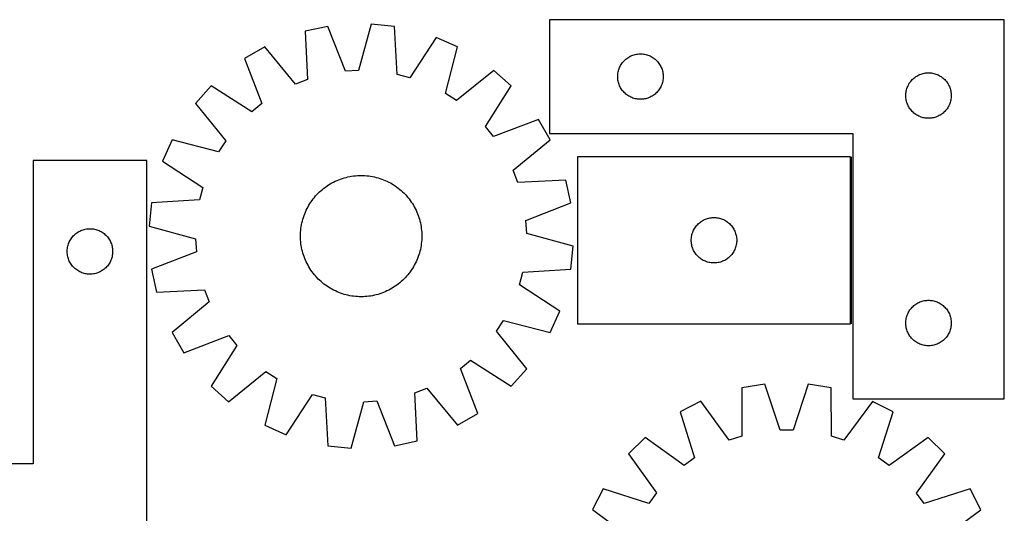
# Model space of a CAD drawing. Header units: millimetres. Extents: x 7 to 1493, y 7 to 2993.
# Tile 12 of 12: x 843 to 1493, y 2668 to 2993. Entities that reach past the tile are written whole.
import ezdxf

# ---------------------------------------------------------------- set-up
doc = ezdxf.new("R2010")
doc.units = ezdxf.units.MM
doc.layers.add('COMMON', color=5, linetype='CONTINUOUS', true_color=0x0000ff)
doc.layers.add('CUT', color=7, linetype='CONTINUOUS', true_color=0x000000)

msp = doc.modelspace()

# ---------------------------------------------------------------- linework, layer by layer
at = {"layer": 'COMMON'}
msp.add_line((1392.052488, 2792.988072), (1392.052488, 2902.988072), dxfattribs=at)
at = {"layer": 'CUT'}
for p, q in [((1046.667014, 2989.002126), (1031.625693, 2985.76342)), ((1058.291952, 2959.441417), (1046.667014, 2989.002126)), ((1075.162703, 2990.571056), (1066.853329, 2959.912793)), ((1090.468664, 2989.003224), (1075.162703, 2990.571056)), ((1092.389876, 2957.297015), (1090.468664, 2989.003224)), ((1492.802488, 2993.409215), (1192.802488, 2993.409215)), ((1192.802488, 2993.409215), (1192.802488, 2918.409215)), ((1492.802488, 2743.409215), (1492.802488, 2993.409215)), ((1031.625693, 2985.76342), (1033.196933, 2954.037942)), ((1118.054501, 2981.689712), (1100.677892, 2955.09971)), ((1132.126848, 2975.468814), (1118.054501, 2981.689712)), ((1005.009508, 2975.465628), (991.705178, 2967.737412)), ((1025.200243, 2950.944026), (1005.009508, 2975.465628)), ((1124.156272, 2944.72073), (1132.126848, 2975.468814)), ((1243.799274, 2967.906804), (1244.428833, 2968.35437)), ((1244.428833, 2968.35437), (1245.080596, 2968.768935)), ((1245.080596, 2968.768935), (1245.752837, 2969.149397)), ((1245.752837, 2969.149397), (1246.443773, 2969.494749)), ((1246.443773, 2969.494749), (1247.15157, 2969.804075)), ((1247.15157, 2969.804075), (1247.874353, 2970.076554)), ((1247.874353, 2970.076554), (1248.610204, 2970.311463)), ((1248.610204, 2970.311463), (1249.357172, 2970.508181)), ((1249.357172, 2970.508181), (1250.113277, 2970.666185)), ((1250.113277, 2970.666185), (1250.876513, 2970.785055)), ((1250.876513, 2970.785055), (1251.644856, 2970.864478)), ((1251.644856, 2970.864478), (1252.41627, 2970.904242)), ((1252.41627, 2970.904242), (1253.188707, 2970.904242)), ((1253.188707, 2970.904242), (1253.96012, 2970.864478)), ((1253.96012, 2970.864478), (1254.728464, 2970.785055)), ((1254.728464, 2970.785055), (1255.4917, 2970.666185)), ((1255.4917, 2970.666185), (1256.247805, 2970.508181)), ((1256.247805, 2970.508181), (1256.994773, 2970.311463)), ((1256.994773, 2970.311463), (1257.730624, 2970.076554)), ((1257.730624, 2970.076554), (1258.453407, 2969.804075)), ((1258.453407, 2969.804075), (1259.161204, 2969.494749)), ((1259.161204, 2969.494749), (1259.85214, 2969.149397)), ((1259.85214, 2969.149397), (1260.52438, 2968.768935)), ((1260.52438, 2968.768935), (1261.176144, 2968.35437)), ((1261.176144, 2968.35437), (1261.805703, 2967.906804)), ((991.705178, 2967.737412), (1003.003228, 2938.050229)), ((1238.766736, 2961.200497), (1239.057735, 2961.916024)), ((1239.057735, 2961.916024), (1239.385182, 2962.615622)), ((1239.385182, 2962.615622), (1239.74821, 2963.297436)), ((1239.74821, 2963.297436), (1240.145855, 2963.959658)), ((1240.145855, 2963.959658), (1240.577063, 2964.600532)), ((1240.577063, 2964.600532), (1241.040691, 2965.218357)), ((1241.040691, 2965.218357), (1241.535509, 2965.811497)), ((1241.535509, 2965.811497), (1242.060206, 2966.378378)), ((1242.060206, 2966.378378), (1242.613388, 2966.917496)), ((1242.613388, 2966.917496), (1243.193591, 2967.427422)), ((1243.193591, 2967.427422), (1243.799274, 2967.906804)), ((1261.805703, 2967.906804), (1262.411386, 2967.427422)), ((1262.411386, 2967.427422), (1262.991589, 2966.917496)), ((1262.991589, 2966.917496), (1263.544771, 2966.378378)), ((1263.544771, 2966.378378), (1264.069467, 2965.811497)), ((1264.069467, 2965.811497), (1264.564286, 2965.218357)), ((1264.564286, 2965.218357), (1265.027913, 2964.600532)), ((1265.027913, 2964.600532), (1265.459122, 2963.959658)), ((1265.459122, 2963.959658), (1265.856767, 2963.297436)), ((1265.856767, 2963.297436), (1266.219795, 2962.615622)), ((1266.219795, 2962.615622), (1266.547242, 2961.916024)), ((1266.547242, 2961.916024), (1266.838241, 2961.200497)), ((1066.853329, 2959.912793), (1058.291952, 2959.441417)), ((1100.677892, 2955.09971), (1092.389876, 2957.297015)), ((1156.102538, 2959.988759), (1131.359639, 2940.069831)), ((1167.563773, 2949.723739), (1156.102538, 2959.988759)), ((1237.802488, 2955.909215), (1237.822377, 2956.681397)), ((1237.822377, 2955.137034), (1237.802488, 2955.909215)), ((1237.822377, 2956.681397), (1237.88199, 2957.45153)), ((1237.88199, 2954.3669), (1237.822377, 2955.137034)), ((1237.88199, 2957.45153), (1237.98117, 2958.217574)), ((1237.98117, 2958.217574), (1238.119653, 2958.977496)), ((1238.119653, 2958.977496), (1238.297073, 2959.729282)), ((1238.297073, 2959.729282), (1238.512958, 2960.470938)), ((1238.512958, 2960.470938), (1238.766736, 2961.200497)), ((1266.838241, 2961.200497), (1267.092019, 2960.470938)), ((1267.092019, 2960.470938), (1267.307904, 2959.729282)), ((1267.307904, 2959.729282), (1267.485324, 2958.977496)), ((1267.485324, 2958.977496), (1267.623807, 2958.217574)), ((1267.623807, 2958.217574), (1267.722987, 2957.45153)), ((1267.722987, 2957.45153), (1267.7826, 2956.681397)), ((1267.7826, 2955.137034), (1267.722987, 2954.3669)), ((1267.7826, 2956.681397), (1267.802488, 2955.909215)), ((1267.802488, 2955.909215), (1267.7826, 2955.137034)), ((1433.193591, 2954.927422), (1433.799274, 2955.406804)), ((1433.799274, 2955.406804), (1434.428833, 2955.85437)), ((1434.428833, 2955.85437), (1435.080596, 2956.268935)), ((1435.080596, 2956.268935), (1435.752837, 2956.649397)), ((1435.752837, 2956.649397), (1436.443773, 2956.994749)), ((1436.443773, 2956.994749), (1437.15157, 2957.304075)), ((1437.15157, 2957.304075), (1437.874353, 2957.576554)), ((1437.874353, 2957.576554), (1438.610204, 2957.811463)), ((1438.610204, 2957.811463), (1439.357172, 2958.008181)), ((1439.357172, 2958.008181), (1440.113277, 2958.166185)), ((1440.113277, 2958.166185), (1440.876513, 2958.285055)), ((1440.876513, 2958.285055), (1441.644856, 2958.364478)), ((1441.644856, 2958.364478), (1442.41627, 2958.404242)), ((1442.41627, 2958.404242), (1443.188707, 2958.404242)), ((1443.188707, 2958.404242), (1443.96012, 2958.364478)), ((1443.96012, 2958.364478), (1444.728464, 2958.285055)), ((1444.728464, 2958.285055), (1445.4917, 2958.166185)), ((1445.4917, 2958.166185), (1446.247805, 2958.008181)), ((1446.247805, 2958.008181), (1446.994773, 2957.811463)), ((1446.994773, 2957.811463), (1447.730624, 2957.576554)), ((1447.730624, 2957.576554), (1448.453407, 2957.304075)), ((1448.453407, 2957.304075), (1449.161204, 2956.994749)), ((1449.161204, 2956.994749), (1449.85214, 2956.649397)), ((1449.85214, 2956.649397), (1450.52438, 2956.268935)), ((1450.52438, 2956.268935), (1451.176144, 2955.85437)), ((1451.176144, 2955.85437), (1451.805703, 2955.406804)), ((1451.805703, 2955.406804), (1452.411386, 2954.927422)), ((969.573874, 2949.718776), (959.308854, 2938.257541)), ((996.353996, 2932.636626), (969.573874, 2949.718776)), ((1033.196933, 2954.037942), (1025.200243, 2950.944026)), ((1150.481624, 2922.943617), (1167.563773, 2949.723739)), ((1237.98117, 2953.600857), (1237.88199, 2954.3669)), ((1238.119653, 2952.840934), (1237.98117, 2953.600857)), ((1238.297073, 2952.089148), (1238.119653, 2952.840934)), ((1238.512958, 2951.347493), (1238.297073, 2952.089148)), ((1238.766736, 2950.617934), (1238.512958, 2951.347493)), ((1239.057735, 2949.902407), (1238.766736, 2950.617934)), ((1239.385182, 2949.202808), (1239.057735, 2949.902407)), ((1239.74821, 2948.520994), (1239.385182, 2949.202808)), ((1266.219795, 2949.202808), (1265.856767, 2948.520994)), ((1266.547242, 2949.902407), (1266.219795, 2949.202808)), ((1266.838241, 2950.617934), (1266.547242, 2949.902407)), ((1267.092019, 2951.347493), (1266.838241, 2950.617934)), ((1267.307904, 2952.089148), (1267.092019, 2951.347493)), ((1267.485324, 2952.840934), (1267.307904, 2952.089148)), ((1267.623807, 2953.600857), (1267.485324, 2952.840934)), ((1267.722987, 2954.3669), (1267.623807, 2953.600857)), ((1428.512958, 2947.970938), (1428.766736, 2948.700497)), ((1428.766736, 2948.700497), (1429.057735, 2949.416024)), ((1429.057735, 2949.416024), (1429.385182, 2950.115622)), ((1429.385182, 2950.115622), (1429.74821, 2950.797436)), ((1429.74821, 2950.797436), (1430.145855, 2951.459658)), ((1430.145855, 2951.459658), (1430.577063, 2952.100532)), ((1430.577063, 2952.100532), (1431.040691, 2952.718357)), ((1431.040691, 2952.718357), (1431.535509, 2953.311497)), ((1431.535509, 2953.311497), (1432.060206, 2953.878378)), ((1432.060206, 2953.878378), (1432.613388, 2954.417496)), ((1432.613388, 2954.417496), (1433.193591, 2954.927422)), ((1452.411386, 2954.927422), (1452.991589, 2954.417496)), ((1452.991589, 2954.417496), (1453.544771, 2953.878378)), ((1453.544771, 2953.878378), (1454.069467, 2953.311497)), ((1454.069467, 2953.311497), (1454.564286, 2952.718357)), ((1454.564286, 2952.718357), (1455.027913, 2952.100532)), ((1455.027913, 2952.100532), (1455.459122, 2951.459658)), ((1455.459122, 2951.459658), (1455.856767, 2950.797436)), ((1455.856767, 2950.797436), (1456.219795, 2950.115622)), ((1456.219795, 2950.115622), (1456.547242, 2949.416024)), ((1456.547242, 2949.416024), (1456.838241, 2948.700497)), ((1456.838241, 2948.700497), (1457.092019, 2947.970938)), ((1131.359639, 2940.069831), (1124.156272, 2944.72073)), ((1240.145855, 2947.858772), (1239.74821, 2948.520994)), ((1240.577063, 2947.217899), (1240.145855, 2947.858772)), ((1241.040691, 2946.600073), (1240.577063, 2947.217899)), ((1241.535509, 2946.006933), (1241.040691, 2946.600073)), ((1242.060206, 2945.440053), (1241.535509, 2946.006933)), ((1242.613388, 2944.900935), (1242.060206, 2945.440053)), ((1243.193591, 2944.391009), (1242.613388, 2944.900935)), ((1243.799274, 2943.911627), (1243.193591, 2944.391009)), ((1244.428833, 2943.46406), (1243.799274, 2943.911627)), ((1245.080596, 2943.049496), (1244.428833, 2943.46406)), ((1245.752837, 2942.669033), (1245.080596, 2943.049496)), ((1246.443773, 2942.323681), (1245.752837, 2942.669033)), ((1247.15157, 2942.014356), (1246.443773, 2942.323681)), ((1259.161204, 2942.323681), (1258.453407, 2942.014356)), ((1259.85214, 2942.669033), (1259.161204, 2942.323681)), ((1260.52438, 2943.049496), (1259.85214, 2942.669033)), ((1261.176144, 2943.46406), (1260.52438, 2943.049496)), ((1261.805703, 2943.911627), (1261.176144, 2943.46406)), ((1262.411386, 2944.391009), (1261.805703, 2943.911627)), ((1262.991589, 2944.900935), (1262.411386, 2944.391009)), ((1263.544771, 2945.440053), (1262.991589, 2944.900935)), ((1264.069467, 2946.006933), (1263.544771, 2945.440053)), ((1264.564286, 2946.600073), (1264.069467, 2946.006933)), ((1265.027913, 2947.217899), (1264.564286, 2946.600073)), ((1265.459122, 2947.858772), (1265.027913, 2947.217899)), ((1265.856767, 2948.520994), (1265.459122, 2947.858772)), ((1427.802488, 2943.409215), (1427.822377, 2944.181397)), ((1427.822377, 2942.637034), (1427.802488, 2943.409215)), ((1427.822377, 2944.181397), (1427.88199, 2944.95153)), ((1427.88199, 2941.8669), (1427.822377, 2942.637034)), ((1427.88199, 2944.95153), (1427.98117, 2945.717574)), ((1427.98117, 2945.717574), (1428.119653, 2946.477496)), ((1428.119653, 2946.477496), (1428.297073, 2947.229282)), ((1428.297073, 2947.229282), (1428.512958, 2947.970938)), ((1457.092019, 2947.970938), (1457.307904, 2947.229282)), ((1457.307904, 2947.229282), (1457.485324, 2946.477496)), ((1457.485324, 2946.477496), (1457.623807, 2945.717574)), ((1457.623807, 2945.717574), (1457.722987, 2944.95153)), ((1457.722987, 2944.95153), (1457.7826, 2944.181397)), ((1457.7826, 2942.637034), (1457.722987, 2941.8669)), ((1457.7826, 2944.181397), (1457.802488, 2943.409215)), ((1457.802488, 2943.409215), (1457.7826, 2942.637034)), ((959.308854, 2938.257541), (979.227782, 2913.514642)), ((1003.003228, 2938.050229), (996.353996, 2932.636626)), ((1247.874353, 2941.741877), (1247.15157, 2942.014356)), ((1248.610204, 2941.506967), (1247.874353, 2941.741877)), ((1249.357172, 2941.31025), (1248.610204, 2941.506967)), ((1250.113277, 2941.152246), (1249.357172, 2941.31025)), ((1250.876513, 2941.033375), (1250.113277, 2941.152246)), ((1251.644856, 2940.953952), (1250.876513, 2941.033375)), ((1252.41627, 2940.914188), (1251.644856, 2940.953952)), ((1253.188707, 2940.914188), (1252.41627, 2940.914188)), ((1253.96012, 2940.953952), (1253.188707, 2940.914188)), ((1254.728464, 2941.033375), (1253.96012, 2940.953952)), ((1255.4917, 2941.152246), (1254.728464, 2941.033375)), ((1256.247805, 2941.31025), (1255.4917, 2941.152246)), ((1256.994773, 2941.506967), (1256.247805, 2941.31025)), ((1257.730624, 2941.741877), (1256.994773, 2941.506967)), ((1258.453407, 2942.014356), (1257.730624, 2941.741877)), ((1427.98117, 2941.100857), (1427.88199, 2941.8669)), ((1428.119653, 2940.340934), (1427.98117, 2941.100857)), ((1428.297073, 2939.589148), (1428.119653, 2940.340934)), ((1428.512958, 2938.847493), (1428.297073, 2939.589148)), ((1428.766736, 2938.117934), (1428.512958, 2938.847493)), ((1429.057735, 2937.402407), (1428.766736, 2938.117934)), ((1429.385182, 2936.702808), (1429.057735, 2937.402407)), ((1429.74821, 2936.020994), (1429.385182, 2936.702808)), ((1430.145855, 2935.358772), (1429.74821, 2936.020994)), ((1455.856767, 2936.020994), (1455.459122, 2935.358772)), ((1456.219795, 2936.702808), (1455.856767, 2936.020994)), ((1456.547242, 2937.402407), (1456.219795, 2936.702808)), ((1456.838241, 2938.117934), (1456.547242, 2937.402407)), ((1457.092019, 2938.847493), (1456.838241, 2938.117934)), ((1457.307904, 2939.589148), (1457.092019, 2938.847493)), ((1457.485324, 2940.340934), (1457.307904, 2939.589148)), ((1457.623807, 2941.100857), (1457.485324, 2940.340934)), ((1457.722987, 2941.8669), (1457.623807, 2941.100857)), ((1430.577063, 2934.717899), (1430.145855, 2935.358772)), ((1431.040691, 2934.100073), (1430.577063, 2934.717899)), ((1431.535509, 2933.506933), (1431.040691, 2934.100073)), ((1432.060206, 2932.940053), (1431.535509, 2933.506933)), ((1432.613388, 2932.400935), (1432.060206, 2932.940053)), ((1433.193591, 2931.891009), (1432.613388, 2932.400935)), ((1433.799274, 2931.411627), (1433.193591, 2931.891009)), ((1434.428833, 2930.96406), (1433.799274, 2931.411627)), ((1435.080596, 2930.549496), (1434.428833, 2930.96406)), ((1435.752837, 2930.169033), (1435.080596, 2930.549496)), ((1436.443773, 2929.823681), (1435.752837, 2930.169033)), ((1437.15157, 2929.514356), (1436.443773, 2929.823681)), ((1437.874353, 2929.241877), (1437.15157, 2929.514356)), ((1438.610204, 2929.006967), (1437.874353, 2929.241877)), ((1447.730624, 2929.241877), (1446.994773, 2929.006967)), ((1448.453407, 2929.514356), (1447.730624, 2929.241877)), ((1449.161204, 2929.823681), (1448.453407, 2929.514356)), ((1449.85214, 2930.169033), (1449.161204, 2929.823681)), ((1450.52438, 2930.549496), (1449.85214, 2930.169033)), ((1451.176144, 2930.96406), (1450.52438, 2930.549496)), ((1451.805703, 2931.411627), (1451.176144, 2930.96406)), ((1452.411386, 2931.891009), (1451.805703, 2931.411627)), ((1452.991589, 2932.400935), (1452.411386, 2931.891009)), ((1453.544771, 2932.940053), (1452.991589, 2932.400935)), ((1454.069467, 2933.506933), (1453.544771, 2932.940053)), ((1454.564286, 2934.100073), (1454.069467, 2933.506933)), ((1455.027913, 2934.717899), (1454.564286, 2934.100073)), ((1455.459122, 2935.358772), (1455.027913, 2934.717899)), ((1155.895226, 2916.294385), (1150.481624, 2922.943617)), ((1185.582409, 2927.592435), (1155.895226, 2916.294385)), ((1193.310625, 2914.288105), (1185.582409, 2927.592435)), ((1439.357172, 2928.81025), (1438.610204, 2929.006967)), ((1440.113277, 2928.652246), (1439.357172, 2928.81025)), ((1440.876513, 2928.533375), (1440.113277, 2928.652246)), ((1441.644856, 2928.453952), (1440.876513, 2928.533375)), ((1442.41627, 2928.414188), (1441.644856, 2928.453952)), ((1443.188707, 2928.414188), (1442.41627, 2928.414188)), ((1443.96012, 2928.453952), (1443.188707, 2928.414188)), ((1444.728464, 2928.533375), (1443.96012, 2928.453952)), ((1445.4917, 2928.652246), (1444.728464, 2928.533375)), ((1446.247805, 2928.81025), (1445.4917, 2928.652246)), ((1446.994773, 2929.006967), (1446.247805, 2928.81025)), ((1192.802488, 2918.409215), (1392.802488, 2918.409215)), ((1392.802488, 2918.409215), (1392.802488, 2743.409215)), ((943.828799, 2914.281851), (937.6079, 2900.209503)), ((974.576882, 2906.311274), (943.828799, 2914.281851)), ((979.227782, 2913.514642), (974.576882, 2906.311274)), ((1168.789023, 2894.09737), (1193.310625, 2914.288105)), ((927.167816, 2900.607941), (852.167816, 2900.607941)), ((852.167816, 2900.607941), (852.167816, 2700.607941)), ((927.167816, 2600.607941), (927.167816, 2900.607941)), ((937.6079, 2900.209503), (964.197903, 2882.832895)), ((1391.302487, 2902.988072), (1211.302487, 2902.988072)), ((1211.302487, 2902.988072), (1211.302487, 2792.988072)), ((1391.302487, 2792.988072), (1391.302487, 2902.988072)), ((1061.075068, 2890.01761), (1062.312936, 2890.233685)), ((1062.312936, 2890.233685), (1063.556981, 2890.41077)), ((1063.556981, 2890.41077), (1064.805974, 2890.548692)), ((1064.805974, 2890.548692), (1066.058684, 2890.647314)), ((1066.058684, 2890.647314), (1067.313873, 2890.706539)), ((1067.313873, 2890.706539), (1068.570303, 2890.726308)), ((1068.570303, 2890.726308), (1069.826733, 2890.706602)), ((1069.826733, 2890.706602), (1071.081925, 2890.64744)), ((1071.081925, 2890.64744), (1072.33464, 2890.548881)), ((1072.33464, 2890.548881), (1073.58364, 2890.411021)), ((1073.58364, 2890.411021), (1074.827693, 2890.233998)), ((1074.827693, 2890.233998), (1076.065573, 2890.017986)), ((1171.88294, 2886.10068), (1168.789023, 2894.09737)), ((1045.059084, 2883.086398), (1046.087141, 2883.808967)), ((1046.087141, 2883.808967), (1047.137387, 2884.498887)), ((1047.137387, 2884.498887), (1048.208786, 2885.155478)), ((1048.208786, 2885.155478), (1049.30028, 2885.778092)), ((1049.30028, 2885.778092), (1050.410792, 2886.366113)), ((1050.410792, 2886.366113), (1051.539226, 2886.918963)), ((1051.539226, 2886.918963), (1052.684469, 2887.436095)), ((1052.684469, 2887.436095), (1053.845391, 2887.916998)), ((1053.845391, 2887.916998), (1055.020845, 2888.361199)), ((1055.020845, 2888.361199), (1056.209672, 2888.768259)), ((1056.209672, 2888.768259), (1057.410698, 2889.137775)), ((1057.410698, 2889.137775), (1058.622739, 2889.469385)), ((1058.622739, 2889.469385), (1059.844597, 2889.762759)), ((1059.844597, 2889.762759), (1061.075068, 2890.01761)), ((1076.065573, 2890.017986), (1077.296056, 2889.763197)), ((1077.296056, 2889.763197), (1078.51793, 2889.469884)), ((1078.51793, 2889.469884), (1079.729987, 2889.138335)), ((1079.729987, 2889.138335), (1080.931031, 2888.768878)), ((1080.931031, 2888.768878), (1082.119879, 2888.361878)), ((1082.119879, 2888.361878), (1083.295355, 2887.917736)), ((1083.295355, 2887.917736), (1084.456301, 2887.436891)), ((1084.456301, 2887.436891), (1085.60157, 2886.919817)), ((1085.60157, 2886.919817), (1086.730032, 2886.367024)), ((1086.730032, 2886.367024), (1087.840574, 2885.779058)), ((1087.840574, 2885.779058), (1088.932099, 2885.156499)), ((1088.932099, 2885.156499), (1090.00353, 2884.499962)), ((1090.00353, 2884.499962), (1091.053811, 2883.810094)), ((1091.053811, 2883.810094), (1092.081904, 2883.087577)), ((1203.608418, 2887.67192), (1171.88294, 2886.10068)), ((1206.847124, 2872.630599), (1203.608418, 2887.67192)), ((964.197903, 2882.832895), (962.000598, 2874.544878)), ((1037.750136, 2876.222495), (1038.566199, 2877.17803)), ((1038.566199, 2877.17803), (1039.411874, 2878.107461)), ((1039.411874, 2878.107461), (1040.286325, 2879.00987)), ((1040.286325, 2879.00987), (1041.18869, 2879.884366)), ((1041.18869, 2879.884366), (1042.118078, 2880.730087)), ((1042.118078, 2880.730087), (1043.073573, 2881.546198)), ((1043.073573, 2881.546198), (1044.054231, 2882.331894)), ((1044.054231, 2882.331894), (1045.059084, 2883.086398)), ((1092.081904, 2883.087577), (1093.086795, 2882.333123)), ((1093.086795, 2882.333123), (1094.067492, 2881.547477)), ((1094.067492, 2881.547477), (1095.023028, 2880.731414)), ((1095.023028, 2880.731414), (1095.952459, 2879.885739)), ((1095.952459, 2879.885739), (1096.854867, 2879.011288)), ((1096.854867, 2879.011288), (1097.729364, 2878.108923)), ((1097.729364, 2878.108923), (1098.575085, 2877.179534)), ((1098.575085, 2877.179534), (1099.391196, 2876.22404)), ((930.294389, 2872.623667), (928.726557, 2857.317705)), ((962.000598, 2874.544878), (930.294389, 2872.623667)), ((1033.518555, 2869.995576), (1034.141114, 2871.087101)), ((1034.141114, 2871.087101), (1034.797651, 2872.158533)), ((1034.797651, 2872.158533), (1035.487519, 2873.208814)), ((1035.487519, 2873.208814), (1036.210036, 2874.236907)), ((1036.210036, 2874.236907), (1036.96449, 2875.241798)), ((1036.96449, 2875.241798), (1037.750136, 2876.222495)), ((1099.391196, 2876.22404), (1100.176891, 2875.243382)), ((1100.176891, 2875.243382), (1100.931396, 2874.238529)), ((1100.931396, 2874.238529), (1101.653965, 2873.210472)), ((1101.653965, 2873.210472), (1102.343885, 2872.160226)), ((1102.343885, 2872.160226), (1103.000476, 2871.088827)), ((1103.000476, 2871.088827), (1103.623089, 2869.997333)), ((1177.286414, 2861.005661), (1206.847124, 2872.630599)), ((1030.528735, 2863.086034), (1030.935735, 2864.274881)), ((1030.935735, 2864.274881), (1031.379877, 2865.450358)), ((1031.379877, 2865.450358), (1031.860722, 2866.611303)), ((1031.860722, 2866.611303), (1032.377796, 2867.756572)), ((1032.377796, 2867.756572), (1032.930589, 2868.885034)), ((1032.930589, 2868.885034), (1033.518555, 2869.995576)), ((1103.623089, 2869.997333), (1104.211111, 2868.886821)), ((1104.211111, 2868.886821), (1104.76396, 2867.758387)), ((1104.76396, 2867.758387), (1105.281092, 2866.613144)), ((1105.281092, 2866.613144), (1105.761996, 2865.452222)), ((1105.761996, 2865.452222), (1106.206196, 2864.276768)), ((1106.206196, 2864.276768), (1106.613256, 2863.087941)), ((1029.063615, 2856.982696), (1029.279627, 2858.220575)), ((1029.279627, 2858.220575), (1029.534416, 2859.451059)), ((1029.534416, 2859.451059), (1029.827729, 2860.672932)), ((1029.827729, 2860.672932), (1030.159278, 2861.884989)), ((1030.159278, 2861.884989), (1030.528735, 2863.086034)), ((1106.613256, 2863.087941), (1106.982773, 2861.886915)), ((1106.982773, 2861.886915), (1107.314382, 2860.674874)), ((1107.314382, 2860.674874), (1107.607757, 2859.453016)), ((1107.607757, 2859.453016), (1107.862607, 2858.222545)), ((1107.862607, 2858.222545), (1108.078682, 2856.984677)), ((1177.75779, 2852.444284), (1177.286414, 2861.005661)), ((1289.54069, 2857.297214), (1290.035508, 2857.890354)), ((1290.035508, 2857.890354), (1290.560205, 2858.457234)), ((1290.560205, 2858.457234), (1291.113387, 2858.996352)), ((1291.113387, 2858.996352), (1291.69359, 2859.506279)), ((1291.69359, 2859.506279), (1292.299273, 2859.985661)), ((1292.299273, 2859.985661), (1292.928832, 2860.433227)), ((1292.928832, 2860.433227), (1293.580595, 2860.847791)), ((1293.580595, 2860.847791), (1294.252836, 2861.228254)), ((1294.252836, 2861.228254), (1294.943772, 2861.573606)), ((1294.943772, 2861.573606), (1295.651569, 2861.882931)), ((1295.651569, 2861.882931), (1296.374352, 2862.15541)), ((1296.374352, 2862.15541), (1297.110203, 2862.39032)), ((1297.110203, 2862.39032), (1297.857171, 2862.587038)), ((1297.857171, 2862.587038), (1298.613276, 2862.745041)), ((1298.613276, 2862.745041), (1299.376512, 2862.863912)), ((1299.376512, 2862.863912), (1300.144855, 2862.943335)), ((1300.144855, 2862.943335), (1300.916269, 2862.983099)), ((1300.916269, 2862.983099), (1301.688706, 2862.983099)), ((1301.688706, 2862.983099), (1302.460119, 2862.943335)), ((1302.460119, 2862.943335), (1303.228463, 2862.863912)), ((1303.228463, 2862.863912), (1303.991699, 2862.745041)), ((1303.991699, 2862.745041), (1304.747804, 2862.587038)), ((1304.747804, 2862.587038), (1305.494772, 2862.39032)), ((1305.494772, 2862.39032), (1306.230623, 2862.15541)), ((1306.230623, 2862.15541), (1306.953406, 2861.882931)), ((1306.953406, 2861.882931), (1307.661203, 2861.573606)), ((1307.661203, 2861.573606), (1308.352139, 2861.228254)), ((1308.352139, 2861.228254), (1309.024379, 2860.847791)), ((1309.024379, 2860.847791), (1309.676143, 2860.433227)), ((1309.676143, 2860.433227), (1310.305702, 2859.985661)), ((1310.305702, 2859.985661), (1310.911385, 2859.506279)), ((1310.911385, 2859.506279), (1311.491588, 2858.996352)), ((1311.491588, 2858.996352), (1312.04477, 2858.457234)), ((1312.04477, 2858.457234), (1312.569466, 2857.890354)), ((1312.569466, 2857.890354), (1313.064285, 2857.297214)), ((878.659535, 2850.797041), (879.198653, 2851.350224)), ((879.198653, 2851.350224), (879.765534, 2851.87492)), ((879.765534, 2851.87492), (880.358674, 2852.369738)), ((880.358674, 2852.369738), (880.976499, 2852.833366)), ((880.976499, 2852.833366), (881.617373, 2853.264574)), ((881.617373, 2853.264574), (882.279595, 2853.66222)), ((882.279595, 2853.66222), (882.961409, 2854.025247)), ((882.961409, 2854.025247), (883.661007, 2854.352695)), ((883.661007, 2854.352695), (884.376534, 2854.643693)), ((884.376534, 2854.643693), (885.106093, 2854.897472)), ((885.106093, 2854.897472), (885.847749, 2855.113357)), ((885.847749, 2855.113357), (886.599535, 2855.290776)), ((886.599535, 2855.290776), (887.359457, 2855.42926)), ((887.359457, 2855.42926), (888.125501, 2855.528439)), ((888.125501, 2855.528439), (888.895634, 2855.588052)), ((888.895634, 2855.588052), (889.667816, 2855.607941)), ((889.667816, 2855.607941), (890.439997, 2855.588052)), ((890.439997, 2855.588052), (891.210131, 2855.528439)), ((891.210131, 2855.528439), (891.976174, 2855.42926)), ((891.976174, 2855.42926), (892.736097, 2855.290776)), ((892.736097, 2855.290776), (893.487883, 2855.113357)), ((893.487883, 2855.113357), (894.229538, 2854.897472)), ((894.229538, 2854.897472), (894.959097, 2854.643693)), ((894.959097, 2854.643693), (895.674624, 2854.352695)), ((895.674624, 2854.352695), (896.374223, 2854.025247)), ((896.374223, 2854.025247), (897.056037, 2853.66222)), ((897.056037, 2853.66222), (897.718259, 2853.264574)), ((897.718259, 2853.264574), (898.359132, 2852.833366)), ((898.359132, 2852.833366), (898.976958, 2852.369738)), ((898.976958, 2852.369738), (899.570098, 2851.87492)), ((899.570098, 2851.87492), (900.136978, 2851.350224)), ((900.136978, 2851.350224), (900.676096, 2850.797041)), ((928.726557, 2857.317705), (959.38482, 2849.008332)), ((1028.571305, 2850.725305), (1028.591011, 2851.981736)), ((1028.591011, 2851.981736), (1028.650173, 2853.236928)), ((1028.650173, 2853.236928), (1028.748732, 2854.489642)), ((1028.748732, 2854.489642), (1028.886591, 2855.738642)), ((1028.886591, 2855.738642), (1029.063615, 2856.982696)), ((1108.078682, 2856.984677), (1108.255768, 2855.740632)), ((1108.255768, 2855.740632), (1108.393689, 2854.491638)), ((1108.393689, 2854.491638), (1108.492311, 2853.238929)), ((1108.492311, 2853.238929), (1108.551536, 2851.98374)), ((1108.551536, 2851.98374), (1108.571305, 2850.72731)), ((1208.416053, 2844.13491), (1177.75779, 2852.444284)), ((1286.619652, 2851.056353), (1286.797072, 2851.808139)), ((1286.797072, 2851.808139), (1287.012957, 2852.549794)), ((1287.012957, 2852.549794), (1287.266735, 2853.279353)), ((1287.266735, 2853.279353), (1287.557734, 2853.994881)), ((1287.557734, 2853.994881), (1287.885181, 2854.694479)), ((1287.885181, 2854.694479), (1288.248209, 2855.376293)), ((1288.248209, 2855.376293), (1288.645854, 2856.038515)), ((1288.645854, 2856.038515), (1289.077062, 2856.679388)), ((1289.077062, 2856.679388), (1289.54069, 2857.297214)), ((1313.064285, 2857.297214), (1313.527912, 2856.679388)), ((1313.527912, 2856.679388), (1313.959121, 2856.038515)), ((1313.959121, 2856.038515), (1314.356766, 2855.376293)), ((1314.356766, 2855.376293), (1314.719794, 2854.694479)), ((1314.719794, 2854.694479), (1315.047241, 2853.994881)), ((1315.047241, 2853.994881), (1315.33824, 2853.279353)), ((1315.33824, 2853.279353), (1315.592018, 2852.549794)), ((1315.592018, 2852.549794), (1315.807903, 2851.808139)), ((1315.807903, 2851.808139), (1315.985323, 2851.056353)), ((875.06885, 2844.053257), (875.265568, 2844.800226)), ((875.265568, 2844.800226), (875.500477, 2845.536077)), ((875.500477, 2845.536077), (875.772956, 2846.258859)), ((875.772956, 2846.258859), (876.082282, 2846.966657)), ((876.082282, 2846.966657), (876.427634, 2847.657592)), ((876.427634, 2847.657592), (876.808096, 2848.329833)), ((876.808096, 2848.329833), (877.222661, 2848.981597)), ((877.222661, 2848.981597), (877.670227, 2849.611155)), ((877.670227, 2849.611155), (878.149609, 2850.216839)), ((878.149609, 2850.216839), (878.659535, 2850.797041)), ((900.676096, 2850.797041), (901.186022, 2850.216839)), ((901.186022, 2850.216839), (901.665404, 2849.611155)), ((901.665404, 2849.611155), (902.112971, 2848.981597)), ((902.112971, 2848.981597), (902.527535, 2848.329833)), ((902.527535, 2848.329833), (902.907998, 2847.657592)), ((902.907998, 2847.657592), (903.25335, 2846.966657)), ((903.25335, 2846.966657), (903.562675, 2846.258859)), ((903.562675, 2846.258859), (903.835154, 2845.536077)), ((903.835154, 2845.536077), (904.070064, 2844.800226)), ((904.070064, 2844.800226), (904.266781, 2844.053257)), ((959.38482, 2849.008332), (959.856196, 2840.446955)), ((1028.591074, 2849.468875), (1028.571305, 2850.725305)), ((1028.650299, 2848.213686), (1028.591074, 2849.468875)), ((1028.748921, 2846.960977), (1028.650299, 2848.213686)), ((1028.886843, 2845.711984), (1028.748921, 2846.960977)), ((1029.063928, 2844.467939), (1028.886843, 2845.711984)), ((1108.256019, 2845.713973), (1108.078996, 2844.469919)), ((1108.393878, 2846.962973), (1108.256019, 2845.713973)), ((1108.492437, 2848.215688), (1108.393878, 2846.962973)), ((1108.551599, 2849.47088), (1108.492437, 2848.215688)), ((1108.571305, 2850.72731), (1108.551599, 2849.47088)), ((1286.302487, 2847.988072), (1286.322376, 2848.760253)), ((1286.322376, 2847.215891), (1286.302487, 2847.988072)), ((1286.322376, 2848.760253), (1286.381989, 2849.530387)), ((1286.381989, 2846.445757), (1286.322376, 2847.215891)), ((1286.381989, 2849.530387), (1286.481169, 2850.296431)), ((1286.481169, 2845.679713), (1286.381989, 2846.445757)), ((1286.481169, 2850.296431), (1286.619652, 2851.056353)), ((1286.619652, 2844.919791), (1286.481169, 2845.679713)), ((1286.797072, 2844.168005), (1286.619652, 2844.919791)), ((1315.985323, 2844.919791), (1315.807903, 2844.168005)), ((1315.985323, 2851.056353), (1316.123806, 2850.296431)), ((1316.123806, 2845.679713), (1315.985323, 2844.919791)), ((1316.123806, 2850.296431), (1316.222986, 2849.530387)), ((1316.222986, 2846.445757), (1316.123806, 2845.679713)), ((1316.222986, 2849.530387), (1316.282599, 2848.760253)), ((1316.282599, 2847.215891), (1316.222986, 2846.445757)), ((1316.282599, 2848.760253), (1316.302487, 2847.988072)), ((1316.302487, 2847.988072), (1316.282599, 2847.215891)), ((874.672789, 2840.99416), (874.712553, 2841.765573)), ((874.672789, 2840.221722), (874.672789, 2840.99416)), ((874.712553, 2839.450309), (874.672789, 2840.221722)), ((874.712553, 2841.765573), (874.791976, 2842.533916)), ((874.791976, 2838.681966), (874.712553, 2839.450309)), ((874.791976, 2842.533916), (874.910846, 2843.297152)), ((874.910846, 2837.91873), (874.791976, 2838.681966)), ((874.910846, 2843.297152), (875.06885, 2844.053257)), ((904.266781, 2844.053257), (904.424785, 2843.297152)), ((904.424785, 2843.297152), (904.543656, 2842.533916)), ((904.543656, 2838.681966), (904.424785, 2837.91873)), ((904.543656, 2842.533916), (904.623079, 2841.765573)), ((904.623079, 2839.450309), (904.543656, 2838.681966)), ((904.623079, 2841.765573), (904.662843, 2840.99416)), ((904.662843, 2840.221722), (904.623079, 2839.450309)), ((904.662843, 2840.99416), (904.662843, 2840.221722)), ((959.856196, 2840.446955), (930.295487, 2828.822017)), ((1029.280003, 2843.23007), (1029.063928, 2844.467939)), ((1029.534853, 2841.9996), (1029.280003, 2843.23007)), ((1029.828228, 2840.777741), (1029.534853, 2841.9996)), ((1030.159838, 2839.565701), (1029.828228, 2840.777741)), ((1030.529354, 2838.364674), (1030.159838, 2839.565701)), ((1030.936414, 2837.175848), (1030.529354, 2838.364674)), ((1106.613876, 2838.366582), (1106.206876, 2837.177734)), ((1106.983332, 2839.567626), (1106.613876, 2838.366582)), ((1107.314881, 2840.779683), (1106.983332, 2839.567626)), ((1107.608194, 2842.001557), (1107.314881, 2840.779683)), ((1107.862983, 2843.23204), (1107.608194, 2842.001557)), ((1108.078996, 2844.469919), (1107.862983, 2843.23204)), ((1206.848222, 2828.828949), (1208.416053, 2844.13491)), ((1287.012957, 2843.426349), (1286.797072, 2844.168005)), ((1287.266735, 2842.696791), (1287.012957, 2843.426349)), ((1287.557734, 2841.981263), (1287.266735, 2842.696791)), ((1287.885181, 2841.281665), (1287.557734, 2841.981263)), ((1288.248209, 2840.599851), (1287.885181, 2841.281665)), ((1288.645854, 2839.937629), (1288.248209, 2840.599851)), ((1289.077062, 2839.296755), (1288.645854, 2839.937629)), ((1289.54069, 2838.67893), (1289.077062, 2839.296755)), ((1290.035508, 2838.08579), (1289.54069, 2838.67893)), ((1313.064285, 2838.67893), (1312.569466, 2838.08579)), ((1313.527912, 2839.296755), (1313.064285, 2838.67893)), ((1313.959121, 2839.937629), (1313.527912, 2839.296755)), ((1314.356766, 2840.599851), (1313.959121, 2839.937629)), ((1314.719794, 2841.281665), (1314.356766, 2840.599851)), ((1315.047241, 2841.981263), (1314.719794, 2841.281665)), ((1315.33824, 2842.696791), (1315.047241, 2841.981263)), ((1315.592018, 2843.426349), (1315.33824, 2842.696791)), ((1315.807903, 2844.168005), (1315.592018, 2843.426349)), ((875.06885, 2837.162625), (874.910846, 2837.91873)), ((875.265568, 2836.415657), (875.06885, 2837.162625)), ((875.500477, 2835.679805), (875.265568, 2836.415657)), ((875.772956, 2834.957023), (875.500477, 2835.679805)), ((876.082282, 2834.249225), (875.772956, 2834.957023)), ((876.427634, 2833.55829), (876.082282, 2834.249225)), ((876.808096, 2832.886049), (876.427634, 2833.55829)), ((877.222661, 2832.234285), (876.808096, 2832.886049)), ((877.670227, 2831.604727), (877.222661, 2832.234285)), ((902.112971, 2832.234285), (901.665404, 2831.604727)), ((902.527535, 2832.886049), (902.112971, 2832.234285)), ((902.907998, 2833.55829), (902.527535, 2832.886049)), ((903.25335, 2834.249225), (902.907998, 2833.55829)), ((903.562675, 2834.957023), (903.25335, 2834.249225)), ((903.835154, 2835.679805), (903.562675, 2834.957023)), ((904.070064, 2836.415657), (903.835154, 2835.679805)), ((904.266781, 2837.162625), (904.070064, 2836.415657)), ((904.424785, 2837.91873), (904.266781, 2837.162625)), ((1031.380615, 2836.000393), (1030.936414, 2837.175848)), ((1031.861518, 2834.839472), (1031.380615, 2836.000393)), ((1032.37865, 2833.694229), (1031.861518, 2834.839472)), ((1032.931499, 2832.565794), (1032.37865, 2833.694229)), ((1033.519521, 2831.455282), (1032.931499, 2832.565794)), ((1104.212021, 2832.567581), (1103.624055, 2831.457039)), ((1104.764814, 2833.696043), (1104.212021, 2832.567581)), ((1105.281888, 2834.841312), (1104.764814, 2833.696043)), ((1105.762734, 2836.002258), (1105.281888, 2834.841312)), ((1106.206876, 2837.177734), (1105.762734, 2836.002258)), ((1290.560205, 2837.51891), (1290.035508, 2838.08579)), ((1291.113387, 2836.979791), (1290.560205, 2837.51891)), ((1291.69359, 2836.469865), (1291.113387, 2836.979791)), ((1292.299273, 2835.990483), (1291.69359, 2836.469865)), ((1292.928832, 2835.542917), (1292.299273, 2835.990483)), ((1293.580595, 2835.128353), (1292.928832, 2835.542917)), ((1294.252836, 2834.74789), (1293.580595, 2835.128353)), ((1294.943772, 2834.402538), (1294.252836, 2834.74789)), ((1295.651569, 2834.093212), (1294.943772, 2834.402538)), ((1296.374352, 2833.820734), (1295.651569, 2834.093212)), ((1297.110203, 2833.585824), (1296.374352, 2833.820734)), ((1297.857171, 2833.389106), (1297.110203, 2833.585824)), ((1298.613276, 2833.231103), (1297.857171, 2833.389106)), ((1299.376512, 2833.112232), (1298.613276, 2833.231103)), ((1300.144855, 2833.032809), (1299.376512, 2833.112232)), ((1300.916269, 2832.993045), (1300.144855, 2833.032809)), ((1301.688706, 2832.993045), (1300.916269, 2832.993045)), ((1302.460119, 2833.032809), (1301.688706, 2832.993045)), ((1303.228463, 2833.112232), (1302.460119, 2833.032809)), ((1303.991699, 2833.231103), (1303.228463, 2833.112232)), ((1304.747804, 2833.389106), (1303.991699, 2833.231103)), ((1305.494772, 2833.585824), (1304.747804, 2833.389106)), ((1306.230623, 2833.820734), (1305.494772, 2833.585824)), ((1306.953406, 2834.093212), (1306.230623, 2833.820734)), ((1307.661203, 2834.402538), (1306.953406, 2834.093212)), ((1308.352139, 2834.74789), (1307.661203, 2834.402538)), ((1309.024379, 2835.128353), (1308.352139, 2834.74789)), ((1309.676143, 2835.542917), (1309.024379, 2835.128353)), ((1310.305702, 2835.990483), (1309.676143, 2835.542917)), ((1310.911385, 2836.469865), (1310.305702, 2835.990483)), ((1311.491588, 2836.979791), (1310.911385, 2836.469865)), ((1312.04477, 2837.51891), (1311.491588, 2836.979791)), ((1312.569466, 2838.08579), (1312.04477, 2837.51891)), ((878.149609, 2830.999043), (877.670227, 2831.604727)), ((878.659535, 2830.418841), (878.149609, 2830.999043)), ((879.198653, 2829.865658), (878.659535, 2830.418841)), ((879.765534, 2829.340962), (879.198653, 2829.865658)), ((880.358674, 2828.846144), (879.765534, 2829.340962)), ((880.976499, 2828.382516), (880.358674, 2828.846144)), ((881.617373, 2827.951308), (880.976499, 2828.382516)), ((882.279595, 2827.553662), (881.617373, 2827.951308)), ((882.961409, 2827.190635), (882.279595, 2827.553662)), ((883.661007, 2826.863188), (882.961409, 2827.190635)), ((884.376534, 2826.572189), (883.661007, 2826.863188)), ((885.106093, 2826.31841), (884.376534, 2826.572189)), ((885.847749, 2826.102525), (885.106093, 2826.31841)), ((886.599535, 2825.925106), (885.847749, 2826.102525)), ((887.359457, 2825.786623), (886.599535, 2825.925106)), ((888.125501, 2825.687443), (887.359457, 2825.786623)), ((888.895634, 2825.62783), (888.125501, 2825.687443)), ((889.667816, 2825.607941), (888.895634, 2825.62783)), ((890.439997, 2825.62783), (889.667816, 2825.607941)), ((891.210131, 2825.687443), (890.439997, 2825.62783)), ((891.976174, 2825.786623), (891.210131, 2825.687443)), ((892.736097, 2825.925106), (891.976174, 2825.786623)), ((893.487883, 2826.102525), (892.736097, 2825.925106)), ((894.229538, 2826.31841), (893.487883, 2826.102525)), ((894.959097, 2826.572189), (894.229538, 2826.31841)), ((895.674624, 2826.863188), (894.959097, 2826.572189)), ((896.374223, 2827.190635), (895.674624, 2826.863188)), ((897.056037, 2827.553662), (896.374223, 2827.190635)), ((897.718259, 2827.951308), (897.056037, 2827.553662)), ((898.359132, 2828.382516), (897.718259, 2827.951308)), ((898.976958, 2828.846144), (898.359132, 2828.382516)), ((899.570098, 2829.340962), (898.976958, 2828.846144)), ((900.136978, 2829.865658), (899.570098, 2829.340962)), ((900.676096, 2830.418841), (900.136978, 2829.865658)), ((901.186022, 2830.999043), (900.676096, 2830.418841)), ((901.665404, 2831.604727), (901.186022, 2830.999043)), ((930.295487, 2828.822017), (933.534193, 2813.780696)), ((1034.142135, 2830.363788), (1033.519521, 2831.455282)), ((1034.798725, 2829.292389), (1034.142135, 2830.363788)), ((1035.488646, 2828.242143), (1034.798725, 2829.292389)), ((1036.211215, 2827.214086), (1035.488646, 2828.242143)), ((1036.965719, 2826.209233), (1036.211215, 2827.214086)), ((1037.751415, 2825.228576), (1036.965719, 2826.209233)), ((1038.567526, 2824.273081), (1037.751415, 2825.228576)), ((1099.392474, 2825.230121), (1098.576411, 2824.274585)), ((1100.17812, 2826.210818), (1099.392474, 2825.230121)), ((1100.932574, 2827.215709), (1100.17812, 2826.210818)), ((1101.655092, 2828.243802), (1100.932574, 2827.215709)), ((1102.344959, 2829.294083), (1101.655092, 2828.243802)), ((1103.001497, 2830.365514), (1102.344959, 2829.294083)), ((1103.624055, 2831.457039), (1103.001497, 2830.365514)), ((1172.944707, 2818.619721), (1175.142013, 2826.907737)), ((1175.142013, 2826.907737), (1206.848222, 2828.828949)), ((1039.413246, 2823.343693), (1038.567526, 2824.273081)), ((1040.287743, 2822.441328), (1039.413246, 2823.343693)), ((1041.190152, 2821.566876), (1040.287743, 2822.441328)), ((1042.119583, 2820.721202), (1041.190152, 2821.566876)), ((1043.075118, 2819.905139), (1042.119583, 2820.721202)), ((1044.055815, 2819.119493), (1043.075118, 2819.905139)), ((1045.060706, 2818.365039), (1044.055815, 2819.119493)), ((1093.08838, 2819.120722), (1092.083526, 2818.366217)), ((1094.069037, 2819.906417), (1093.08838, 2819.120722)), ((1095.024532, 2820.722528), (1094.069037, 2819.906417)), ((1095.95392, 2821.568249), (1095.024532, 2820.722528)), ((1096.856285, 2822.442746), (1095.95392, 2821.568249)), ((1097.730737, 2823.345154), (1096.856285, 2822.442746)), ((1098.576411, 2824.274585), (1097.730737, 2823.345154)), ((933.534193, 2813.780696), (965.259671, 2815.351936)), ((965.259671, 2815.351936), (968.353587, 2807.355246)), ((1046.088799, 2817.642521), (1045.060706, 2818.365039)), ((1047.13908, 2816.952653), (1046.088799, 2817.642521)), ((1048.210512, 2816.296116), (1047.13908, 2816.952653)), ((1049.302037, 2815.673558), (1048.210512, 2816.296116)), ((1050.412579, 2815.085592), (1049.302037, 2815.673558)), ((1051.541041, 2814.532799), (1050.412579, 2815.085592)), ((1052.68631, 2814.015725), (1051.541041, 2814.532799)), ((1053.847255, 2813.534879), (1052.68631, 2814.015725)), ((1055.022732, 2813.090737), (1053.847255, 2813.534879)), ((1056.211579, 2812.683737), (1055.022732, 2813.090737)), ((1057.412624, 2812.314281), (1056.211579, 2812.683737)), ((1058.624681, 2811.982732), (1057.412624, 2812.314281)), ((1079.731912, 2812.31484), (1078.519872, 2811.983231)), ((1080.932939, 2812.684357), (1079.731912, 2812.31484)), ((1082.121765, 2813.091417), (1080.932939, 2812.684357)), ((1083.29722, 2813.535617), (1082.121765, 2813.091417)), ((1084.458141, 2814.016521), (1083.29722, 2813.535617)), ((1085.603384, 2814.533653), (1084.458141, 2814.016521)), ((1086.731819, 2815.086502), (1085.603384, 2814.533653)), ((1087.842331, 2815.674524), (1086.731819, 2815.086502)), ((1088.933825, 2816.297137), (1087.842331, 2815.674524)), ((1090.005224, 2816.953728), (1088.933825, 2816.297137)), ((1091.05547, 2817.643648), (1090.005224, 2816.953728)), ((1092.083526, 2818.366217), (1091.05547, 2817.643648)), ((1199.53471, 2801.243112), (1172.944707, 2818.619721)), ((968.353587, 2807.355246), (943.831985, 2787.164511)), ((1059.846554, 2811.689419), (1058.624681, 2811.982732)), ((1061.077038, 2811.43463), (1059.846554, 2811.689419)), ((1062.314917, 2811.218617), (1061.077038, 2811.43463)), ((1063.558971, 2811.041594), (1062.314917, 2811.218617)), ((1064.807971, 2810.903735), (1063.558971, 2811.041594)), ((1066.060685, 2810.805176), (1064.807971, 2810.903735)), ((1067.315877, 2810.746014), (1066.060685, 2810.805176)), ((1068.572308, 2810.726308), (1067.315877, 2810.746014)), ((1069.828738, 2810.746077), (1068.572308, 2810.726308)), ((1071.083927, 2810.805302), (1069.828738, 2810.746077)), ((1072.336636, 2810.903924), (1071.083927, 2810.805302)), ((1073.585629, 2811.041845), (1072.336636, 2810.903924)), ((1074.829674, 2811.218931), (1073.585629, 2811.041845)), ((1076.067543, 2811.435006), (1074.829674, 2811.218931)), ((1077.298013, 2811.689856), (1076.067543, 2811.435006)), ((1078.519872, 2811.983231), (1077.298013, 2811.689856)), ((1433.799274, 2805.406804), (1434.428833, 2805.85437)), ((1434.428833, 2805.85437), (1435.080596, 2806.268935)), ((1435.080596, 2806.268935), (1435.752837, 2806.649397)), ((1435.752837, 2806.649397), (1436.443773, 2806.994749)), ((1436.443773, 2806.994749), (1437.15157, 2807.304075)), ((1437.15157, 2807.304075), (1437.874353, 2807.576554)), ((1437.874353, 2807.576554), (1438.610204, 2807.811463)), ((1438.610204, 2807.811463), (1439.357172, 2808.008181)), ((1439.357172, 2808.008181), (1440.113277, 2808.166185)), ((1440.113277, 2808.166185), (1440.876513, 2808.285055)), ((1440.876513, 2808.285055), (1441.644856, 2808.364478)), ((1441.644856, 2808.364478), (1442.41627, 2808.404242)), ((1442.41627, 2808.404242), (1443.188707, 2808.404242)), ((1443.188707, 2808.404242), (1443.96012, 2808.364478)), ((1443.96012, 2808.364478), (1444.728464, 2808.285055)), ((1444.728464, 2808.285055), (1445.4917, 2808.166185)), ((1445.4917, 2808.166185), (1446.247805, 2808.008181)), ((1446.247805, 2808.008181), (1446.994773, 2807.811463)), ((1446.994773, 2807.811463), (1447.730624, 2807.576554)), ((1447.730624, 2807.576554), (1448.453407, 2807.304075)), ((1448.453407, 2807.304075), (1449.161204, 2806.994749)), ((1449.161204, 2806.994749), (1449.85214, 2806.649397)), ((1449.85214, 2806.649397), (1450.52438, 2806.268935)), ((1450.52438, 2806.268935), (1451.176144, 2805.85437)), ((1451.176144, 2805.85437), (1451.805703, 2805.406804)), ((1193.313812, 2787.170765), (1199.53471, 2801.243112)), ((1428.766736, 2798.700497), (1429.057735, 2799.416024)), ((1429.057735, 2799.416024), (1429.385182, 2800.115622)), ((1429.385182, 2800.115622), (1429.74821, 2800.797436)), ((1429.74821, 2800.797436), (1430.145855, 2801.459658)), ((1430.145855, 2801.459658), (1430.577063, 2802.100532)), ((1430.577063, 2802.100532), (1431.040691, 2802.718357)), ((1431.040691, 2802.718357), (1431.535509, 2803.311497)), ((1431.535509, 2803.311497), (1432.060206, 2803.878378)), ((1432.060206, 2803.878378), (1432.613388, 2804.417496)), ((1432.613388, 2804.417496), (1433.193591, 2804.927422)), ((1433.193591, 2804.927422), (1433.799274, 2805.406804)), ((1451.805703, 2805.406804), (1452.411386, 2804.927422)), ((1452.411386, 2804.927422), (1452.991589, 2804.417496)), ((1452.991589, 2804.417496), (1453.544771, 2803.878378)), ((1453.544771, 2803.878378), (1454.069467, 2803.311497)), ((1454.069467, 2803.311497), (1454.564286, 2802.718357)), ((1454.564286, 2802.718357), (1455.027913, 2802.100532)), ((1455.027913, 2802.100532), (1455.459122, 2801.459658)), ((1455.459122, 2801.459658), (1455.856767, 2800.797436)), ((1455.856767, 2800.797436), (1456.219795, 2800.115622)), ((1456.219795, 2800.115622), (1456.547242, 2799.416024)), ((1456.547242, 2799.416024), (1456.838241, 2798.700497)), ((1157.914828, 2787.937974), (1162.565728, 2795.141341)), ((1162.565728, 2795.141341), (1193.313812, 2787.170765)), ((1211.302487, 2792.988072), (1391.302487, 2792.988072)), ((1427.802488, 2793.409215), (1427.822377, 2794.181397)), ((1427.822377, 2792.637034), (1427.802488, 2793.409215)), ((1427.822377, 2794.181397), (1427.88199, 2794.95153)), ((1427.88199, 2794.95153), (1427.98117, 2795.717574)), ((1427.98117, 2795.717574), (1428.119653, 2796.477496)), ((1428.119653, 2796.477496), (1428.297073, 2797.229282)), ((1428.297073, 2797.229282), (1428.512958, 2797.970938)), ((1428.512958, 2797.970938), (1428.766736, 2798.700497)), ((1456.838241, 2798.700497), (1457.092019, 2797.970938)), ((1457.092019, 2797.970938), (1457.307904, 2797.229282)), ((1457.307904, 2797.229282), (1457.485324, 2796.477496)), ((1457.485324, 2796.477496), (1457.623807, 2795.717574)), ((1457.623807, 2795.717574), (1457.722987, 2794.95153)), ((1457.722987, 2794.95153), (1457.7826, 2794.181397)), ((1457.7826, 2794.181397), (1457.802488, 2793.409215)), ((1457.802488, 2793.409215), (1457.7826, 2792.637034)), ((943.831985, 2787.164511), (951.560201, 2773.86018)), ((1177.833756, 2763.195075), (1157.914828, 2787.937974)), ((1427.88199, 2791.8669), (1427.822377, 2792.637034)), ((1427.98117, 2791.100857), (1427.88199, 2791.8669)), ((1428.119653, 2790.340934), (1427.98117, 2791.100857)), ((1428.297073, 2789.589148), (1428.119653, 2790.340934)), ((1428.512958, 2788.847493), (1428.297073, 2789.589148)), ((1428.766736, 2788.117934), (1428.512958, 2788.847493)), ((1429.057735, 2787.402407), (1428.766736, 2788.117934)), ((1429.385182, 2786.702808), (1429.057735, 2787.402407)), ((1429.74821, 2786.020994), (1429.385182, 2786.702808)), ((1456.219795, 2786.702808), (1455.856767, 2786.020994)), ((1456.547242, 2787.402407), (1456.219795, 2786.702808)), ((1456.838241, 2788.117934), (1456.547242, 2787.402407)), ((1457.092019, 2788.847493), (1456.838241, 2788.117934)), ((1457.307904, 2789.589148), (1457.092019, 2788.847493)), ((1457.485324, 2790.340934), (1457.307904, 2789.589148)), ((1457.623807, 2791.100857), (1457.485324, 2790.340934)), ((1457.722987, 2791.8669), (1457.623807, 2791.100857)), ((1457.7826, 2792.637034), (1457.722987, 2791.8669)), ((951.560201, 2773.86018), (981.247384, 2785.15823)), ((981.247384, 2785.15823), (986.660987, 2778.508999)), ((1430.145855, 2785.358772), (1429.74821, 2786.020994)), ((1430.577063, 2784.717899), (1430.145855, 2785.358772)), ((1431.040691, 2784.100073), (1430.577063, 2784.717899)), ((1431.535509, 2783.506933), (1431.040691, 2784.100073)), ((1432.060206, 2782.940053), (1431.535509, 2783.506933)), ((1432.613388, 2782.400935), (1432.060206, 2782.940053)), ((1433.193591, 2781.891009), (1432.613388, 2782.400935)), ((1433.799274, 2781.411627), (1433.193591, 2781.891009)), ((1434.428833, 2780.96406), (1433.799274, 2781.411627)), ((1435.080596, 2780.549496), (1434.428833, 2780.96406)), ((1435.752837, 2780.169033), (1435.080596, 2780.549496)), ((1436.443773, 2779.823681), (1435.752837, 2780.169033)), ((1437.15157, 2779.514356), (1436.443773, 2779.823681)), ((1449.161204, 2779.823681), (1448.453407, 2779.514356)), ((1449.85214, 2780.169033), (1449.161204, 2779.823681)), ((1450.52438, 2780.549496), (1449.85214, 2780.169033)), ((1451.176144, 2780.96406), (1450.52438, 2780.549496)), ((1451.805703, 2781.411627), (1451.176144, 2780.96406)), ((1452.411386, 2781.891009), (1451.805703, 2781.411627)), ((1452.991589, 2782.400935), (1452.411386, 2781.891009)), ((1453.544771, 2782.940053), (1452.991589, 2782.400935)), ((1454.069467, 2783.506933), (1453.544771, 2782.940053)), ((1454.564286, 2784.100073), (1454.069467, 2783.506933)), ((1455.027913, 2784.717899), (1454.564286, 2784.100073)), ((1455.459122, 2785.358772), (1455.027913, 2784.717899)), ((1455.856767, 2786.020994), (1455.459122, 2785.358772)), ((986.660987, 2778.508999), (969.578837, 2751.728877)), ((1437.874353, 2779.241877), (1437.15157, 2779.514356)), ((1438.610204, 2779.006967), (1437.874353, 2779.241877)), ((1439.357172, 2778.81025), (1438.610204, 2779.006967)), ((1440.113277, 2778.652246), (1439.357172, 2778.81025)), ((1440.876513, 2778.533375), (1440.113277, 2778.652246)), ((1441.644856, 2778.453952), (1440.876513, 2778.533375)), ((1442.41627, 2778.414188), (1441.644856, 2778.453952)), ((1443.188707, 2778.414188), (1442.41627, 2778.414188)), ((1443.96012, 2778.453952), (1443.188707, 2778.414188)), ((1444.728464, 2778.533375), (1443.96012, 2778.453952)), ((1445.4917, 2778.652246), (1444.728464, 2778.533375)), ((1446.247805, 2778.81025), (1445.4917, 2778.652246)), ((1446.994773, 2779.006967), (1446.247805, 2778.81025)), ((1447.730624, 2779.241877), (1446.994773, 2779.006967)), ((1448.453407, 2779.514356), (1447.730624, 2779.241877)), ((1134.139383, 2763.402387), (1140.788614, 2768.815989)), ((1140.788614, 2768.815989), (1167.568736, 2751.73384)), ((981.040072, 2741.463857), (1005.782971, 2761.382785)), ((1005.782971, 2761.382785), (1012.986339, 2756.731885)), ((1145.437433, 2733.715204), (1134.139383, 2763.402387)), ((1167.568736, 2751.73384), (1177.833756, 2763.195075)), ((1012.986339, 2756.731885), (1005.015762, 2725.983801)), ((969.578837, 2751.728877), (981.040072, 2741.463857)), ((1103.945677, 2747.414673), (1111.942367, 2750.50859)), ((1105.516917, 2715.689195), (1103.945677, 2747.414673)), ((1111.942367, 2750.50859), (1132.133102, 2725.986988)), ((1319.751861, 2750.606576), (1319.568068, 2718.842745)), ((1334.949131, 2753.009398), (1319.751861, 2750.606576)), ((1344.923272, 2722.851625), (1334.949131, 2753.009398)), ((1363.487977, 2753.001722), (1353.497616, 2722.849319)), ((1378.683952, 2750.590727), (1363.487977, 2753.001722)), ((1378.85066, 2718.826801), (1378.683952, 2750.590727)), ((1019.08811, 2719.762903), (1036.464718, 2746.352906)), ((1036.464718, 2746.352906), (1044.752735, 2744.1556)), ((1044.752735, 2744.1556), (1046.673946, 2712.449391)), ((1061.979908, 2710.88156), (1070.289281, 2741.539823)), ((1070.289281, 2741.539823), (1078.850658, 2742.011199)), ((1078.850658, 2742.011199), (1090.475596, 2712.450489)), ((1292.607434, 2741.794887), (1278.896484, 2734.813454)), ((1311.41267, 2716.19532), (1292.607434, 2741.794887)), ((1405.823636, 2741.764439), (1387.004633, 2716.17499)), ((1392.802488, 2743.409215), (1492.802488, 2743.409215)), ((1419.530828, 2734.775631), (1405.823636, 2741.764439)), ((1278.896484, 2734.813454), (1288.53725, 2704.54746)), ((1409.873784, 2704.514827), (1419.530828, 2734.775631)), ((1132.133102, 2725.986988), (1145.437433, 2733.715204)), ((1005.015762, 2725.983801), (1019.08811, 2719.762903)), ((1353.497616, 2722.849319), (1344.923272, 2722.851625)), ((1090.475596, 2712.450489), (1105.516917, 2715.689195)), ((1255.803561, 2718.04495), (1244.921055, 2707.168296)), ((1281.599105, 2699.509453), (1255.803561, 2718.04495)), ((1319.568068, 2718.842745), (1311.41267, 2716.19532)), ((1387.004633, 2716.17499), (1378.85066, 2718.826801)), ((1442.614729, 2717.994709), (1416.809219, 2699.473089)), ((1453.491383, 2707.112202), (1442.614729, 2717.994709)), ((1046.673946, 2712.449391), (1061.979908, 2710.88156)), ((1244.921055, 2707.168296), (1263.442674, 2681.362786)), ((1288.53725, 2704.54746), (1281.599105, 2699.509453)), ((1416.809219, 2699.473089), (1409.873784, 2704.514827)), ((1434.955886, 2681.316658), (1453.491383, 2707.112202)), ((852.167816, 2700.607941), (677.167816, 2700.607941)), ((1228.140132, 2684.084396), (1221.151325, 2670.377203)), ((1258.400936, 2674.427352), (1228.140132, 2684.084396)), ((1470.259887, 2684.019279), (1439.993893, 2674.378513)), ((1477.24132, 2670.30833), (1470.259887, 2684.019279)), ((1263.442674, 2681.362786), (1258.400936, 2674.427352)), ((1439.993893, 2674.378513), (1434.955886, 2681.316658)), ((1221.151325, 2670.377203), (1246.740773, 2651.5582)), ((1451.641753, 2651.503093), (1477.24132, 2670.30833))]:
    msp.add_line(p, q, dxfattribs=at)

doc.saveas('drawing.dxf')
